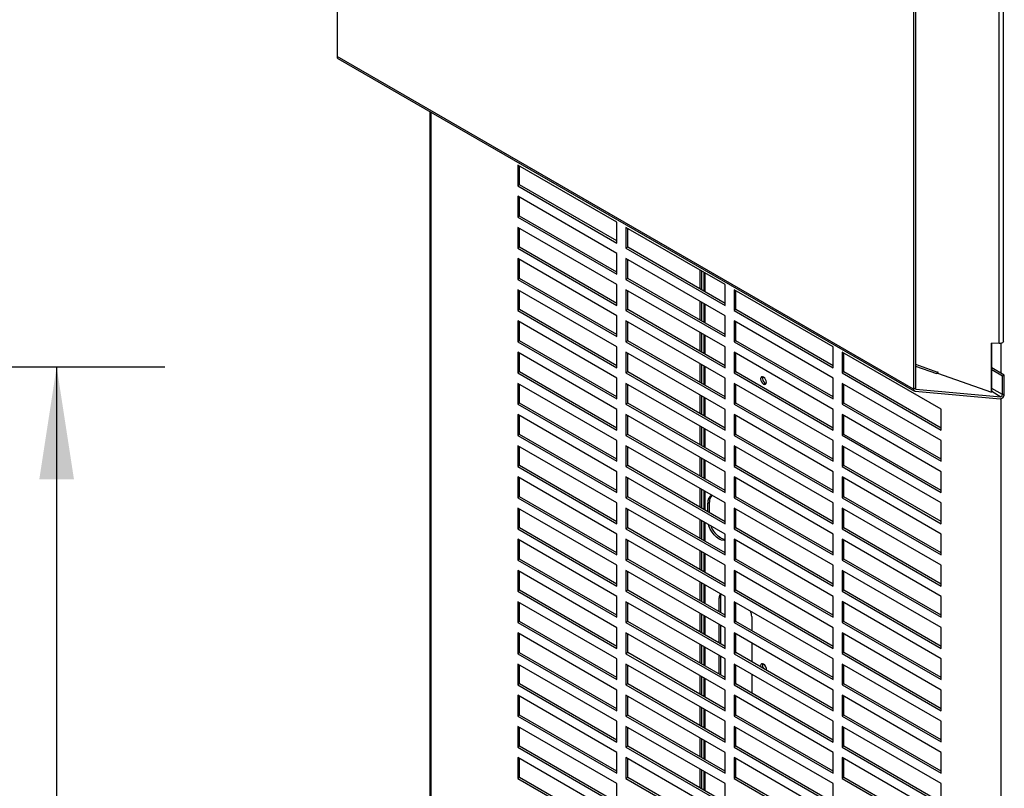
# Model space of a CAD drawing. Header units: millimetres. Extents: x 0 to 2794, y 0 to 2159.
# Tile 7 of 9: x 2277 to 2566, y 1561 to 1786. Entities that reach past the tile are written whole.
import ezdxf

# ---------------------------------------------------------------- set-up
doc = ezdxf.new("R2010")
doc.units = ezdxf.units.MM
doc.header["$LTSCALE"] = 10
doc.layers.add('DIMENSIONS', color=140, linetype='Continuous', lineweight=25)
doc.styles.add('SLDTEXTSTYLE0', font='TXT', dxfattribs={"width": 0.7})
doc.dimstyles.new('SLDDIMSTYLE3', dxfattribs={"dimtxt": 21.580078, "dimasz": 33.02, "dimexe": 0, "dimexo": 0.0625, "dimgap": 5.39502, "dimtad": 0, "dimtih": 1, "dimtoh": 1, "dimdec": 1, "dimrnd": 1e-09, "dimzin": 12, "dimdsep": 46, "dimtxsty": 'SLDTEXTSTYLE0', "dimsah": 1, "dimcen": 0.09, "dimadec": 0, "dimazin": 3, "dimtfac": 1, "dimtdec": 1, "dimtofl": 0, "dimtmove": 0, "dimatfit": 3, "dimfxl": 0, "dimfrac": 2, "dimtolj": 1, "dimtzin": 12, "dimarcsym": 0})

# ---------------------------------------------------------------- blocks, each defined once
blk = doc.blocks.new('_D_6')
at = {"layer": 'DIMENSIONS'}
for p, q in [((2097.7, 1684.46), (2319.66, 1684.46)), ((2287.91, 1684.46), (2287.91, 1078.99)), ((2246.87, 1039.86), (2239.63, 1039.86)), ((2239.63, 1039.86), (2239.63, 1005.56)), ((2328.95, 1039.86), (2336.2, 1039.86)), ((2336.2, 1039.86), (2336.2, 1005.56)), ((2239.63, 1005.56), (2246.87, 1005.56)), ((2336.2, 1005.56), (2328.95, 1005.56)), ((2287.91, 338.26), (2287.91, 1000.73)), ((2097.7, 338.26), (2319.66, 338.26))]:
    blk.add_line(p, q, dxfattribs=at)
for points in [[(2287.91, 1684.46), (2282.83, 1651.44), (2292.99, 1651.44)], [(2287.91, 338.26), (2292.99, 371.28), (2282.83, 371.28)]]:
    blk.add_solid(points, dxfattribs=at)
at = {"layer": 'DIMENSIONS', "char_height": 21.167, "attachment_point": 1, "style": 'SLDTEXTSTYLE0'}
for s, insert in [('1346.2', (2237.9, 1071.98)), ('53.00', (2246.87, 1032.85))]:
    blk.add_mtext(s, dxfattribs=dict(at, insert=insert))

msp = doc.modelspace()

# ---------------------------------------------------------------- linework, layer by layer
for p, q in [((2370.17, 1899.35), (2370.17, 1775.43)), ((2564.28, 1691.24), (2564.28, 1817.44)), ((2565.54, 1691.91), (2565.54, 1818.1)), ((2539.21, 1801.76), (2539.21, 1677.84)), ((2539.71, 1802.06), (2539.71, 1678.13)), ((2539.21, 1677.84), (2370.17, 1775.43)), ((2370.41, 1774.9), (2539.45, 1677.31)), ((2397.3, 1759.37), (2397.3, 1283.04)), ((2397.65, 1759.17), (2397.65, 1282.56)), ((2452.22, 1726.86), (2423.16, 1743.63)), ((2423.16, 1743.63), (2423.16, 1737.53)), ((2423.68, 1737.82), (2423.68, 1743.33)), ((2423.68, 1737.82), (2423.16, 1737.53)), ((2423.16, 1737.53), (2452.22, 1720.76)), ((2452.22, 1721.35), (2423.68, 1737.82)), ((2452.22, 1717.71), (2423.16, 1734.48)), ((2423.16, 1734.48), (2423.16, 1728.38)), ((2423.68, 1728.67), (2423.68, 1734.18)), ((2423.68, 1728.67), (2423.16, 1728.38)), ((2423.16, 1728.38), (2452.22, 1711.61)), ((2452.22, 1712.2), (2423.68, 1728.67)), ((2452.22, 1720.76), (2452.22, 1726.86)), ((2452.22, 1708.56), (2423.16, 1725.33)), ((2423.16, 1725.33), (2423.16, 1719.23)), ((2423.68, 1719.52), (2423.68, 1725.03)), ((2483.91, 1708.56), (2454.86, 1725.33)), ((2454.86, 1725.33), (2454.86, 1719.23)), ((2455.37, 1719.53), (2455.37, 1725.04)), ((2423.68, 1719.52), (2423.16, 1719.23)), ((2423.16, 1719.23), (2452.22, 1702.46)), ((2452.22, 1703.05), (2423.68, 1719.52)), ((2455.37, 1719.53), (2454.86, 1719.23)), ((2454.86, 1719.23), (2483.91, 1702.46)), ((2483.91, 1703.05), (2455.37, 1719.53)), ((2452.22, 1699.41), (2423.16, 1716.18)), ((2423.16, 1716.18), (2423.16, 1710.08)), ((2423.68, 1710.37), (2423.68, 1715.88)), ((2452.22, 1711.61), (2452.22, 1717.71)), ((2483.91, 1699.41), (2454.86, 1716.18)), ((2454.86, 1716.18), (2454.86, 1710.08)), ((2455.37, 1710.38), (2455.37, 1715.89)), ((2476.51, 1712.83), (2476.51, 1707.32)), ((2477.02, 1712.54), (2477.02, 1707.03)), ((2477.66, 1712.17), (2477.66, 1706.66)), ((2423.68, 1710.37), (2423.16, 1710.08)), ((2423.16, 1710.08), (2452.22, 1693.31)), ((2452.22, 1693.9), (2423.68, 1710.37)), ((2455.37, 1710.38), (2454.86, 1710.08)), ((2454.86, 1710.08), (2483.91, 1693.31)), ((2483.91, 1693.9), (2455.37, 1710.38)), ((2478, 1711.97), (2478, 1706.46)), ((2452.22, 1690.26), (2423.16, 1707.03)), ((2423.16, 1707.03), (2423.16, 1700.93)), ((2423.68, 1701.22), (2423.68, 1706.73)), ((2452.22, 1702.46), (2452.22, 1708.56)), ((2483.91, 1690.26), (2454.86, 1707.03)), ((2454.86, 1707.03), (2454.86, 1700.93)), ((2455.37, 1701.23), (2455.37, 1706.74)), ((2483.91, 1702.46), (2483.91, 1708.56)), ((2515.61, 1690.26), (2486.55, 1707.04)), ((2486.55, 1707.04), (2486.55, 1700.94)), ((2487.07, 1701.23), (2487.07, 1706.74)), ((2476.51, 1703.68), (2476.51, 1698.17)), ((2423.68, 1701.22), (2423.16, 1700.93)), ((2423.16, 1700.93), (2452.22, 1684.16)), ((2452.22, 1684.75), (2423.68, 1701.22)), ((2455.37, 1701.23), (2454.86, 1700.93)), ((2454.86, 1700.93), (2483.91, 1684.16)), ((2483.91, 1684.75), (2455.37, 1701.23)), ((2477.02, 1703.39), (2477.02, 1697.88)), ((2477.66, 1703.02), (2477.66, 1697.51)), ((2478, 1702.82), (2478, 1697.31)), ((2487.07, 1701.23), (2486.55, 1700.94)), ((2486.55, 1700.94), (2515.61, 1684.16)), ((2515.61, 1684.75), (2487.07, 1701.23)), ((2452.22, 1681.11), (2423.16, 1697.88)), ((2423.16, 1697.88), (2423.16, 1691.78)), ((2452.22, 1693.31), (2452.22, 1699.41)), ((2483.91, 1681.11), (2454.86, 1697.88)), ((2454.86, 1697.88), (2454.86, 1691.78)), ((2483.91, 1693.31), (2483.91, 1699.41)), ((2515.61, 1681.11), (2486.55, 1697.89)), ((2486.55, 1697.89), (2486.55, 1691.79)), ((2423.68, 1692.07), (2423.68, 1697.58)), ((2455.37, 1692.08), (2455.37, 1697.59)), ((2487.07, 1692.08), (2487.07, 1697.59)), ((2423.68, 1692.07), (2423.16, 1691.78)), ((2452.22, 1675.6), (2423.68, 1692.07)), ((2455.37, 1692.08), (2454.86, 1691.78)), ((2483.91, 1675.6), (2455.37, 1692.08)), ((2476.51, 1694.53), (2476.51, 1689.02)), ((2477.02, 1694.24), (2477.02, 1688.73)), ((2477.66, 1693.87), (2477.66, 1688.36)), ((2478, 1693.67), (2478, 1688.16)), ((2487.07, 1692.08), (2486.55, 1691.79)), ((2515.61, 1675.6), (2487.07, 1692.08)), ((2423.16, 1691.78), (2452.22, 1675.01)), ((2452.22, 1684.16), (2452.22, 1690.26)), ((2454.86, 1691.78), (2483.91, 1675.01)), ((2483.91, 1684.16), (2483.91, 1690.26)), ((2486.55, 1691.79), (2515.61, 1675.01)), ((2515.61, 1684.16), (2515.61, 1690.26)), ((2564.28, 1691.24), (2562.05, 1691.35)), ((2562.05, 1677.03), (2562.05, 1691.35)), ((2562.11, 1677.44), (2562.11, 1691.35)), ((2564.9, 1682.55), (2564.9, 1691.31)), ((2452.22, 1671.96), (2423.16, 1688.73)), ((2423.16, 1688.73), (2423.16, 1682.63)), ((2423.68, 1682.92), (2423.68, 1688.43)), ((2483.91, 1671.96), (2454.86, 1688.73)), ((2454.86, 1688.73), (2454.86, 1682.63)), ((2455.37, 1682.93), (2455.37, 1688.44)), ((2515.61, 1671.96), (2486.55, 1688.74)), ((2486.55, 1688.74), (2486.55, 1682.64)), ((2487.07, 1682.93), (2487.07, 1688.44)), ((2547.3, 1671.97), (2518.25, 1688.74)), ((2518.25, 1688.74), (2518.25, 1682.64)), ((2518.76, 1682.93), (2518.76, 1688.44)), ((2476.51, 1685.38), (2476.51, 1679.87)), ((2477.02, 1685.09), (2477.02, 1679.58)), ((2477.66, 1684.72), (2477.66, 1679.21)), ((2478, 1684.52), (2478, 1679.01)), ((2539.71, 1685.17), (2546.22, 1682.87)), ((2539.71, 1684.64), (2545.93, 1682.45)), ((2565.79, 1682.03), (2562.11, 1684.15)), ((2565.29, 1681.74), (2562.11, 1683.57)), ((2423.68, 1682.92), (2423.16, 1682.63)), ((2423.16, 1682.63), (2452.22, 1665.86)), ((2452.22, 1666.45), (2423.68, 1682.92)), ((2452.22, 1675.01), (2452.22, 1681.11)), ((2455.37, 1682.93), (2454.86, 1682.63)), ((2454.86, 1682.63), (2483.91, 1665.86)), ((2483.91, 1666.45), (2455.37, 1682.93)), ((2483.91, 1675.01), (2483.91, 1681.11)), ((2487.07, 1682.93), (2486.55, 1682.64)), ((2486.55, 1682.64), (2515.61, 1665.86)), ((2515.61, 1666.45), (2487.07, 1682.93)), ((2515.61, 1675.01), (2515.61, 1681.11)), ((2518.76, 1682.93), (2518.25, 1682.64)), ((2518.25, 1682.64), (2547.3, 1665.87)), ((2547.3, 1666.46), (2518.76, 1682.93)), ((2546.31, 1682.9), (2546.18, 1682.62)), ((2546.22, 1682.88), (2546.18, 1682.62)), ((2546.18, 1682.62), (2562.05, 1677.03)), ((2546.22, 1682.87), (2546.24, 1682.93)), ((2546.31, 1682.92), (2546.31, 1682.9)), ((2565.79, 1682.03), (2565.29, 1681.74)), ((2565.29, 1676.27), (2565.29, 1681.74)), ((2565.79, 1676.56), (2565.79, 1682.03)), ((2452.22, 1662.81), (2423.16, 1679.58)), ((2423.16, 1679.58), (2423.16, 1673.48)), ((2423.68, 1673.77), (2423.68, 1679.28)), ((2483.91, 1662.81), (2454.86, 1679.58)), ((2454.86, 1679.58), (2454.86, 1673.48)), ((2455.37, 1673.78), (2455.37, 1679.29)), ((2515.61, 1662.81), (2486.55, 1679.59)), ((2486.55, 1679.59), (2486.55, 1673.49)), ((2487.07, 1673.78), (2487.07, 1679.29)), ((2495.2, 1679.38), (2495.7, 1679.68)), ((2496.01, 1679.56), (2495.7, 1679.68)), ((2547.3, 1662.82), (2518.25, 1679.59)), ((2518.25, 1679.59), (2518.25, 1673.49)), ((2518.76, 1673.78), (2518.76, 1679.29)), ((2539.71, 1678.13), (2539.21, 1677.84)), ((2539.87, 1677.91), (2539.75, 1677.98)), ((2539.87, 1677.91), (2564.81, 1675.68)), ((2565.29, 1676.27), (2562.11, 1678.1)), ((2476.51, 1676.23), (2476.51, 1670.72)), ((2477.02, 1675.94), (2477.02, 1670.43)), ((2477.66, 1675.57), (2477.66, 1670.06)), ((2478, 1675.37), (2478, 1669.86)), ((2539.62, 1677.26), (2564.56, 1675.03)), ((2562.11, 1677.44), (2562.05, 1677.03)), ((2562.09, 1677.25), (2564.81, 1675.68)), ((2564.9, 1186.01), (2564.9, 1675.1)), ((2565.29, 1676.27), (2565.79, 1676.56)), ((2423.68, 1673.77), (2423.16, 1673.48)), ((2423.16, 1673.48), (2452.22, 1656.71)), ((2452.22, 1657.3), (2423.68, 1673.77)), ((2452.22, 1665.86), (2452.22, 1671.96)), ((2455.37, 1673.78), (2454.86, 1673.48)), ((2454.86, 1673.48), (2483.91, 1656.71)), ((2483.91, 1657.3), (2455.37, 1673.78)), ((2483.91, 1665.86), (2483.91, 1671.96)), ((2487.07, 1673.78), (2486.55, 1673.49)), ((2486.55, 1673.49), (2515.61, 1656.71)), ((2515.61, 1657.3), (2487.07, 1673.78)), ((2515.61, 1665.86), (2515.61, 1671.96)), ((2518.76, 1673.78), (2518.25, 1673.49)), ((2518.25, 1673.49), (2547.3, 1656.72)), ((2547.3, 1657.31), (2518.76, 1673.78)), ((2547.3, 1665.87), (2547.3, 1671.97)), ((2452.22, 1653.66), (2423.16, 1670.43)), ((2423.16, 1670.43), (2423.16, 1664.33)), ((2423.68, 1664.62), (2423.68, 1670.13)), ((2483.91, 1653.66), (2454.86, 1670.43)), ((2454.86, 1670.43), (2454.86, 1664.33)), ((2455.37, 1664.63), (2455.37, 1670.14)), ((2515.61, 1653.66), (2486.55, 1670.43)), ((2486.55, 1670.43), (2486.55, 1664.33)), ((2487.07, 1664.63), (2487.07, 1670.14)), ((2547.3, 1653.67), (2518.25, 1670.44)), ((2518.25, 1670.44), (2518.25, 1664.34)), ((2518.76, 1664.63), (2518.76, 1670.14)), ((2476.51, 1667.08), (2476.51, 1661.57)), ((2477.02, 1666.79), (2477.02, 1661.28)), ((2477.66, 1666.42), (2477.66, 1660.91)), ((2478, 1666.22), (2478, 1660.71)), ((2423.68, 1664.62), (2423.16, 1664.33)), ((2423.16, 1664.33), (2452.22, 1647.56)), ((2452.22, 1648.15), (2423.68, 1664.62)), ((2455.37, 1664.63), (2454.86, 1664.33)), ((2454.86, 1664.33), (2483.91, 1647.56)), ((2483.91, 1648.15), (2455.37, 1664.63)), ((2487.07, 1664.63), (2486.55, 1664.33)), ((2486.55, 1664.33), (2515.61, 1647.56)), ((2515.61, 1648.15), (2487.07, 1664.63)), ((2518.76, 1664.63), (2518.25, 1664.34)), ((2518.25, 1664.34), (2547.3, 1647.57)), ((2547.3, 1648.16), (2518.76, 1664.63)), ((2452.22, 1644.51), (2423.16, 1661.28)), ((2423.16, 1661.28), (2423.16, 1655.18)), ((2423.68, 1655.47), (2423.68, 1660.98)), ((2452.22, 1656.71), (2452.22, 1662.81)), ((2483.91, 1644.51), (2454.86, 1661.28)), ((2454.86, 1661.28), (2454.86, 1655.18)), ((2455.37, 1655.48), (2455.37, 1660.99)), ((2483.91, 1656.71), (2483.91, 1662.81)), ((2515.61, 1644.51), (2486.55, 1661.28)), ((2486.55, 1661.28), (2486.55, 1655.18)), ((2487.07, 1655.48), (2487.07, 1660.99)), ((2515.61, 1656.71), (2515.61, 1662.81)), ((2547.3, 1644.52), (2518.25, 1661.29)), ((2518.25, 1661.29), (2518.25, 1655.19)), ((2518.76, 1655.48), (2518.76, 1660.99)), ((2547.3, 1656.72), (2547.3, 1662.82)), ((2476.51, 1657.93), (2476.51, 1652.42)), ((2477.02, 1657.64), (2477.02, 1652.13)), ((2477.66, 1657.27), (2477.66, 1651.76)), ((2423.68, 1655.47), (2423.16, 1655.18)), ((2423.16, 1655.18), (2452.22, 1638.41)), ((2452.22, 1639), (2423.68, 1655.47)), ((2455.37, 1655.48), (2454.86, 1655.18)), ((2454.86, 1655.18), (2483.91, 1638.41)), ((2483.91, 1639), (2455.37, 1655.48)), ((2478, 1657.07), (2478, 1651.56)), ((2487.07, 1655.48), (2486.55, 1655.18)), ((2486.55, 1655.18), (2515.61, 1638.41)), ((2515.61, 1639), (2487.07, 1655.48)), ((2518.76, 1655.48), (2518.25, 1655.19)), ((2518.25, 1655.19), (2547.3, 1638.42)), ((2547.3, 1639.01), (2518.76, 1655.48)), ((2452.22, 1635.36), (2423.16, 1652.13)), ((2423.16, 1652.13), (2423.16, 1646.03)), ((2423.68, 1646.32), (2423.68, 1651.83)), ((2452.22, 1647.56), (2452.22, 1653.66)), ((2483.91, 1635.36), (2454.86, 1652.13)), ((2454.86, 1652.13), (2454.86, 1646.03)), ((2455.37, 1646.33), (2455.37, 1651.84)), ((2483.91, 1647.56), (2483.91, 1653.66)), ((2515.61, 1635.36), (2486.55, 1652.13)), ((2486.55, 1652.13), (2486.55, 1646.03)), ((2487.07, 1646.33), (2487.07, 1651.84)), ((2515.61, 1647.56), (2515.61, 1653.66)), ((2547.3, 1635.37), (2518.25, 1652.14)), ((2518.25, 1652.14), (2518.25, 1646.04)), ((2518.76, 1646.33), (2518.76, 1651.84)), ((2547.3, 1647.57), (2547.3, 1653.67)), ((2476.51, 1648.78), (2476.51, 1643.27)), ((2423.68, 1646.32), (2423.16, 1646.03)), ((2423.16, 1646.03), (2452.22, 1629.26)), ((2452.22, 1629.85), (2423.68, 1646.32)), ((2455.37, 1646.33), (2454.86, 1646.03)), ((2454.86, 1646.03), (2483.91, 1629.26)), ((2483.91, 1629.85), (2455.37, 1646.33)), ((2477.02, 1648.49), (2477.02, 1642.98)), ((2477.66, 1648.12), (2477.66, 1642.61)), ((2478, 1647.92), (2478, 1642.41)), ((2487.07, 1646.33), (2486.55, 1646.03)), ((2486.55, 1646.03), (2515.61, 1629.26)), ((2515.61, 1629.85), (2487.07, 1646.33)), ((2518.76, 1646.33), (2518.25, 1646.04)), ((2518.25, 1646.04), (2547.3, 1629.27)), ((2547.3, 1629.86), (2518.76, 1646.33)), ((2452.22, 1626.21), (2423.16, 1642.98)), ((2423.16, 1642.98), (2423.16, 1636.88)), ((2452.22, 1638.41), (2452.22, 1644.51)), ((2483.91, 1626.21), (2454.86, 1642.98)), ((2454.86, 1642.98), (2454.86, 1636.88)), ((2478.83, 1644.46), (2479.34, 1644.76)), ((2478.83, 1641.94), (2478.83, 1644.46)), ((2479.34, 1641.64), (2479.34, 1644.76)), ((2483.91, 1638.41), (2483.91, 1644.51)), ((2515.61, 1626.21), (2486.55, 1642.98)), ((2486.55, 1642.98), (2486.55, 1636.88)), ((2515.61, 1638.41), (2515.61, 1644.51)), ((2547.3, 1626.22), (2518.25, 1642.99)), ((2518.25, 1642.99), (2518.25, 1636.89)), ((2547.3, 1638.42), (2547.3, 1644.52)), ((2423.68, 1637.17), (2423.68, 1642.68)), ((2455.37, 1637.18), (2455.37, 1642.69)), ((2487.07, 1637.18), (2487.07, 1642.69)), ((2518.76, 1637.18), (2518.76, 1642.69)), ((2423.68, 1637.17), (2423.16, 1636.88)), ((2452.22, 1620.7), (2423.68, 1637.17)), ((2455.37, 1637.18), (2454.86, 1636.88)), ((2483.91, 1620.7), (2455.37, 1637.18)), ((2476.51, 1639.63), (2476.51, 1634.12)), ((2477.02, 1639.34), (2477.02, 1633.83)), ((2477.66, 1638.97), (2477.66, 1633.46)), ((2478, 1638.77), (2478, 1633.26)), ((2487.07, 1637.18), (2486.55, 1636.88)), ((2515.61, 1620.7), (2487.07, 1637.18)), ((2518.76, 1637.18), (2518.25, 1636.89)), ((2547.3, 1620.71), (2518.76, 1637.18)), ((2423.16, 1636.88), (2452.22, 1620.11)), ((2452.22, 1629.26), (2452.22, 1635.36)), ((2454.86, 1636.88), (2483.91, 1620.11)), ((2483.91, 1629.26), (2483.91, 1635.36)), ((2486.55, 1636.88), (2515.61, 1620.11)), ((2515.61, 1629.26), (2515.61, 1635.36)), ((2518.25, 1636.89), (2547.3, 1620.12)), ((2547.3, 1629.27), (2547.3, 1635.37)), ((2452.22, 1617.06), (2423.16, 1633.83)), ((2423.16, 1633.83), (2423.16, 1627.73)), ((2423.68, 1628.02), (2423.68, 1633.53)), ((2483.91, 1617.06), (2454.86, 1633.83)), ((2454.86, 1633.83), (2454.86, 1627.73)), ((2455.37, 1628.03), (2455.37, 1633.54)), ((2515.61, 1617.06), (2486.55, 1633.83)), ((2486.55, 1633.83), (2486.55, 1627.73)), ((2487.07, 1628.03), (2487.07, 1633.54)), ((2547.3, 1617.07), (2518.25, 1633.84)), ((2518.25, 1633.84), (2518.25, 1627.74)), ((2518.76, 1628.03), (2518.76, 1633.54)), ((2476.51, 1630.48), (2476.51, 1624.97)), ((2477.02, 1630.19), (2477.02, 1624.68)), ((2477.66, 1629.82), (2477.66, 1624.31)), ((2478, 1629.62), (2478, 1624.11)), ((2423.68, 1628.02), (2423.16, 1627.73)), ((2423.16, 1627.73), (2452.22, 1610.96)), ((2452.22, 1611.55), (2423.68, 1628.02)), ((2452.22, 1620.11), (2452.22, 1626.21)), ((2455.37, 1628.03), (2454.86, 1627.73)), ((2454.86, 1627.73), (2483.91, 1610.96)), ((2483.91, 1611.55), (2455.37, 1628.03)), ((2483.91, 1620.11), (2483.91, 1626.21)), ((2487.07, 1628.03), (2486.55, 1627.73)), ((2486.55, 1627.73), (2515.61, 1610.96)), ((2515.61, 1611.55), (2487.07, 1628.03)), ((2515.61, 1620.11), (2515.61, 1626.21)), ((2518.76, 1628.03), (2518.25, 1627.74)), ((2518.25, 1627.74), (2547.3, 1610.97)), ((2547.3, 1611.56), (2518.76, 1628.03)), ((2547.3, 1620.12), (2547.3, 1626.22)), ((2452.22, 1607.91), (2423.16, 1624.68)), ((2423.16, 1624.68), (2423.16, 1618.58)), ((2423.68, 1618.87), (2423.68, 1624.38)), ((2483.91, 1607.91), (2454.86, 1624.68)), ((2454.86, 1624.68), (2454.86, 1618.58)), ((2455.37, 1618.88), (2455.37, 1624.39)), ((2515.61, 1607.91), (2486.55, 1624.68)), ((2486.55, 1624.68), (2486.55, 1618.58)), ((2487.07, 1618.88), (2487.07, 1624.39)), ((2547.3, 1607.92), (2518.25, 1624.69)), ((2518.25, 1624.69), (2518.25, 1618.59)), ((2518.76, 1618.88), (2518.76, 1624.39)), ((2476.51, 1621.33), (2476.51, 1615.82)), ((2477.02, 1621.04), (2477.02, 1615.53)), ((2477.66, 1620.67), (2477.66, 1615.16)), ((2478, 1620.47), (2478, 1614.96)), ((2423.68, 1618.87), (2423.16, 1618.58)), ((2423.16, 1618.58), (2452.22, 1601.81)), ((2452.22, 1602.4), (2423.68, 1618.87)), ((2452.22, 1610.96), (2452.22, 1617.06)), ((2455.37, 1618.88), (2454.86, 1618.58)), ((2454.86, 1618.58), (2483.91, 1601.81)), ((2483.91, 1602.4), (2455.37, 1618.88)), ((2482.16, 1616.67), (2482.66, 1616.96)), ((2482.66, 1612.27), (2482.66, 1616.96)), ((2483.91, 1610.96), (2483.91, 1617.06)), ((2487.07, 1618.88), (2486.55, 1618.58)), ((2486.55, 1618.58), (2515.61, 1601.81)), ((2515.61, 1602.4), (2487.07, 1618.88)), ((2515.61, 1610.96), (2515.61, 1617.06)), ((2518.76, 1618.88), (2518.25, 1618.59)), ((2518.25, 1618.59), (2547.3, 1601.82)), ((2547.3, 1602.41), (2518.76, 1618.88)), ((2547.3, 1610.97), (2547.3, 1617.07)), ((2452.22, 1598.76), (2423.16, 1615.53)), ((2423.16, 1615.53), (2423.16, 1609.43)), ((2423.68, 1609.72), (2423.68, 1615.23)), ((2483.91, 1598.76), (2454.86, 1615.53)), ((2454.86, 1615.53), (2454.86, 1609.43)), ((2455.37, 1609.73), (2455.37, 1615.24)), ((2482.16, 1612.56), (2482.16, 1616.67)), ((2515.61, 1598.76), (2486.55, 1615.53)), ((2486.55, 1615.53), (2486.55, 1609.43)), ((2487.07, 1609.73), (2487.07, 1615.24)), ((2547.3, 1598.77), (2518.25, 1615.54)), ((2518.25, 1615.54), (2518.25, 1609.44)), ((2518.76, 1609.73), (2518.76, 1615.24)), ((2476.51, 1612.18), (2476.51, 1606.67)), ((2477.02, 1611.89), (2477.02, 1606.38)), ((2477.66, 1611.52), (2477.66, 1606.01)), ((2478, 1611.32), (2478, 1605.81)), ((2491.72, 1611.14), (2491.72, 1607.04)), ((2423.68, 1609.72), (2423.16, 1609.43)), ((2423.16, 1609.43), (2452.22, 1592.66)), ((2452.22, 1593.25), (2423.68, 1609.72)), ((2455.37, 1609.73), (2454.86, 1609.43)), ((2454.86, 1609.43), (2483.91, 1592.66)), ((2483.91, 1593.25), (2455.37, 1609.73)), ((2482.16, 1603.41), (2482.16, 1608.92)), ((2482.66, 1603.12), (2482.66, 1608.63)), ((2487.07, 1609.73), (2486.55, 1609.43)), ((2486.55, 1609.43), (2515.61, 1592.66)), ((2515.61, 1593.25), (2487.07, 1609.73)), ((2518.76, 1609.73), (2518.25, 1609.44)), ((2518.25, 1609.44), (2547.3, 1592.67)), ((2547.3, 1593.26), (2518.76, 1609.73)), ((2452.22, 1589.61), (2423.16, 1606.38)), ((2423.16, 1606.38), (2423.16, 1600.28)), ((2423.68, 1600.57), (2423.68, 1606.08)), ((2452.22, 1601.81), (2452.22, 1607.91)), ((2483.91, 1589.61), (2454.86, 1606.38)), ((2454.86, 1606.38), (2454.86, 1600.28)), ((2455.37, 1600.58), (2455.37, 1606.09)), ((2483.91, 1601.81), (2483.91, 1607.91)), ((2515.61, 1589.61), (2486.55, 1606.38)), ((2486.55, 1606.38), (2486.55, 1600.28)), ((2487.07, 1600.58), (2487.07, 1606.09)), ((2515.61, 1601.81), (2515.61, 1607.91)), ((2547.3, 1589.62), (2518.25, 1606.39)), ((2518.25, 1606.39), (2518.25, 1600.29)), ((2518.76, 1600.58), (2518.76, 1606.09)), ((2547.3, 1601.82), (2547.3, 1607.92)), ((2476.51, 1603.03), (2476.51, 1597.52)), ((2477.02, 1602.74), (2477.02, 1597.23)), ((2491.72, 1603.4), (2491.72, 1597.89)), ((2423.68, 1600.57), (2423.16, 1600.28)), ((2423.16, 1600.28), (2452.22, 1583.51)), ((2452.22, 1584.1), (2423.68, 1600.57)), ((2455.37, 1600.58), (2454.86, 1600.28)), ((2454.86, 1600.28), (2483.91, 1583.51)), ((2483.91, 1584.1), (2455.37, 1600.58)), ((2477.66, 1602.37), (2477.66, 1596.86)), ((2478, 1602.17), (2478, 1596.66)), ((2482.16, 1594.26), (2482.16, 1599.77)), ((2487.07, 1600.58), (2486.55, 1600.28)), ((2486.55, 1600.28), (2515.61, 1583.51)), ((2515.61, 1584.1), (2487.07, 1600.58)), ((2518.76, 1600.58), (2518.25, 1600.29)), ((2518.25, 1600.29), (2547.3, 1583.52)), ((2547.3, 1584.11), (2518.76, 1600.58)), ((2452.22, 1580.46), (2423.16, 1597.23)), ((2423.16, 1597.23), (2423.16, 1591.13)), ((2423.68, 1591.42), (2423.68, 1596.93)), ((2452.22, 1592.66), (2452.22, 1598.76)), ((2483.91, 1580.46), (2454.86, 1597.23)), ((2454.86, 1597.23), (2454.86, 1591.13)), ((2455.37, 1591.43), (2455.37, 1596.94)), ((2482.66, 1594.39), (2482.66, 1599.48)), ((2483.91, 1592.66), (2483.91, 1598.76)), ((2515.61, 1580.46), (2486.55, 1597.23)), ((2486.55, 1597.23), (2486.55, 1591.13)), ((2487.07, 1591.43), (2487.07, 1596.94)), ((2515.61, 1592.66), (2515.61, 1598.76)), ((2547.3, 1580.47), (2518.25, 1597.24)), ((2518.25, 1597.24), (2518.25, 1591.14)), ((2518.76, 1591.43), (2518.76, 1596.94)), ((2547.3, 1592.67), (2547.3, 1598.77)), ((2476.51, 1593.88), (2476.51, 1588.37)), ((2482.31, 1594.18), (2482.66, 1594.39)), ((2482.7, 1593.95), (2482.66, 1594.39)), ((2491.72, 1594.25), (2491.72, 1588.74)), ((2423.68, 1591.42), (2423.16, 1591.13)), ((2423.16, 1591.13), (2452.22, 1574.36)), ((2452.22, 1574.95), (2423.68, 1591.42)), ((2455.37, 1591.43), (2454.86, 1591.13)), ((2454.86, 1591.13), (2483.91, 1574.36)), ((2483.91, 1574.95), (2455.37, 1591.43)), ((2477.02, 1593.59), (2477.02, 1588.08)), ((2477.66, 1593.22), (2477.66, 1587.71)), ((2478, 1593.02), (2478, 1587.51)), ((2487.07, 1591.43), (2486.55, 1591.13)), ((2486.55, 1591.13), (2515.61, 1574.36)), ((2515.61, 1574.95), (2487.07, 1591.43)), ((2518.76, 1591.43), (2518.25, 1591.14)), ((2518.25, 1591.14), (2547.3, 1574.37)), ((2547.3, 1574.96), (2518.76, 1591.43)), ((2452.22, 1571.31), (2423.16, 1588.08)), ((2423.16, 1588.08), (2423.16, 1581.98)), ((2452.22, 1583.51), (2452.22, 1589.61)), ((2483.91, 1571.31), (2454.86, 1588.08)), ((2454.86, 1588.08), (2454.86, 1581.98)), ((2483.91, 1583.51), (2483.91, 1589.61)), ((2515.61, 1571.31), (2486.55, 1588.08)), ((2486.55, 1588.08), (2486.55, 1581.98)), ((2515.61, 1583.51), (2515.61, 1589.61)), ((2547.3, 1571.32), (2518.25, 1588.09)), ((2518.25, 1588.09), (2518.25, 1581.99)), ((2547.3, 1583.52), (2547.3, 1589.62)), ((2423.68, 1582.27), (2423.68, 1587.78)), ((2455.37, 1582.28), (2455.37, 1587.79)), ((2487.07, 1582.28), (2487.07, 1587.79)), ((2518.76, 1582.28), (2518.76, 1587.79)), ((2423.68, 1582.27), (2423.16, 1581.98)), ((2452.22, 1565.8), (2423.68, 1582.27)), ((2455.37, 1582.28), (2454.86, 1581.98)), ((2483.91, 1565.8), (2455.37, 1582.28)), ((2476.51, 1584.73), (2476.51, 1579.22)), ((2477.02, 1584.44), (2477.02, 1578.93)), ((2477.66, 1584.07), (2477.66, 1578.56)), ((2478, 1583.87), (2478, 1578.36)), ((2487.07, 1582.28), (2486.55, 1581.98)), ((2515.61, 1565.8), (2487.07, 1582.28)), ((2518.76, 1582.28), (2518.25, 1581.99)), ((2547.3, 1565.81), (2518.76, 1582.28)), ((2423.16, 1581.98), (2452.22, 1565.21)), ((2452.22, 1574.36), (2452.22, 1580.46)), ((2454.86, 1581.98), (2483.91, 1565.21)), ((2483.91, 1574.36), (2483.91, 1580.46)), ((2486.55, 1581.98), (2515.61, 1565.21)), ((2515.61, 1574.36), (2515.61, 1580.46)), ((2518.25, 1581.99), (2547.3, 1565.21)), ((2547.3, 1574.37), (2547.3, 1580.47)), ((2452.22, 1562.16), (2423.16, 1578.93)), ((2423.16, 1578.93), (2423.16, 1572.83)), ((2423.68, 1573.12), (2423.68, 1578.63)), ((2483.91, 1562.16), (2454.86, 1578.93)), ((2454.86, 1578.93), (2454.86, 1572.83)), ((2455.37, 1573.13), (2455.37, 1578.64)), ((2515.61, 1562.16), (2486.55, 1578.93)), ((2486.55, 1578.93), (2486.55, 1572.83)), ((2487.07, 1573.13), (2487.07, 1578.64)), ((2547.3, 1562.16), (2518.25, 1578.94)), ((2518.25, 1578.94), (2518.25, 1572.84)), ((2518.76, 1573.13), (2518.76, 1578.64)), ((2476.51, 1575.58), (2476.51, 1570.07)), ((2477.02, 1575.29), (2477.02, 1569.78)), ((2477.66, 1574.92), (2477.66, 1569.41)), ((2478, 1574.72), (2478, 1569.21)), ((2423.68, 1573.12), (2423.16, 1572.83)), ((2423.16, 1572.83), (2452.22, 1556.06)), ((2452.22, 1556.65), (2423.68, 1573.12)), ((2452.22, 1565.21), (2452.22, 1571.31)), ((2455.37, 1573.13), (2454.86, 1572.83)), ((2454.86, 1572.83), (2483.91, 1556.06)), ((2483.91, 1556.65), (2455.37, 1573.13)), ((2483.91, 1565.21), (2483.91, 1571.31)), ((2487.07, 1573.13), (2486.55, 1572.83)), ((2486.55, 1572.83), (2515.61, 1556.06)), ((2515.61, 1556.65), (2487.07, 1573.13)), ((2515.61, 1565.21), (2515.61, 1571.31)), ((2518.76, 1573.13), (2518.25, 1572.84)), ((2518.25, 1572.84), (2547.3, 1556.06)), ((2547.3, 1556.66), (2518.76, 1573.13)), ((2547.3, 1565.21), (2547.3, 1571.32)), ((2452.22, 1553.01), (2423.16, 1569.78)), ((2423.16, 1569.78), (2423.16, 1563.68)), ((2423.68, 1563.97), (2423.68, 1569.48)), ((2483.91, 1553.01), (2454.86, 1569.78)), ((2454.86, 1569.78), (2454.86, 1563.68)), ((2455.37, 1563.98), (2455.37, 1569.49)), ((2515.61, 1553.01), (2486.55, 1569.78)), ((2486.55, 1569.78), (2486.55, 1563.68)), ((2487.07, 1563.98), (2487.07, 1569.49)), ((2547.3, 1553.01), (2518.25, 1569.79)), ((2518.25, 1569.79), (2518.25, 1563.69)), ((2518.76, 1563.98), (2518.76, 1569.49)), ((2476.51, 1566.43), (2476.51, 1560.92)), ((2477.02, 1566.14), (2477.02, 1560.63)), ((2477.66, 1565.77), (2477.66, 1560.26)), ((2478, 1565.57), (2478, 1560.06)), ((2423.68, 1563.97), (2423.16, 1563.68)), ((2423.16, 1563.68), (2452.22, 1546.91)), ((2452.22, 1547.5), (2423.68, 1563.97)), ((2452.22, 1556.06), (2452.22, 1562.16)), ((2455.37, 1563.98), (2454.86, 1563.68)), ((2454.86, 1563.68), (2483.91, 1546.91)), ((2483.91, 1547.5), (2455.37, 1563.98)), ((2483.91, 1556.06), (2483.91, 1562.16)), ((2487.07, 1563.98), (2486.55, 1563.68)), ((2486.55, 1563.68), (2515.61, 1546.91)), ((2515.61, 1547.5), (2487.07, 1563.98)), ((2515.61, 1556.06), (2515.61, 1562.16)), ((2518.76, 1563.98), (2518.25, 1563.69)), ((2518.25, 1563.69), (2547.3, 1546.91)), ((2547.3, 1547.51), (2518.76, 1563.98)), ((2547.3, 1556.06), (2547.3, 1562.16))]:
    msp.add_line(p, q)
at = {"flags": 128}
for points in [[(2565.54, 1691.91), (2565.53, 1691.82), (2565.43, 1691.63), (2565.23, 1691.46), (2564.96, 1691.33), (2564.63, 1691.26), (2564.28, 1691.24)], [(2495.2, 1681.4), (2494.86, 1681.52), (2494.58, 1681.46), (2494.39, 1681.24), (2494.32, 1680.9), (2494.39, 1680.47), (2494.58, 1680.04), (2494.86, 1679.65), (2495.2, 1679.38)], [(2495.2, 1679.38), (2495.53, 1679.27), (2495.81, 1679.32), (2496, 1679.54), (2496.07, 1679.89), (2496, 1680.31), (2495.81, 1680.75), (2495.53, 1681.13), (2495.2, 1681.4)], [(2546.22, 1682.87), (2546.16, 1682.75), (2546.11, 1682.65), (2546.06, 1682.56), (2546.01, 1682.5), (2545.98, 1682.46), (2545.95, 1682.45), (2545.93, 1682.45)], [(2546.24, 1682.93), (2546.25, 1682.94), (2546.26, 1682.94), (2546.28, 1682.95), (2546.29, 1682.94), (2546.3, 1682.94), (2546.31, 1682.93), (2546.31, 1682.92), (2546.31, 1682.9)], [(2483.91, 1633.46), (2483.6, 1633.44), (2482.9, 1633.57), (2482.16, 1633.9), (2481.42, 1634.42), (2480.71, 1635.11), (2480.08, 1635.93), (2479.56, 1636.84), (2479.16, 1637.8), (2479.05, 1638.17)], [(2483.91, 1633.75), (2483.4, 1633.86), (2482.66, 1634.19), (2481.92, 1634.71), (2481.22, 1635.4), (2480.59, 1636.23), (2480.06, 1637.14), (2479.8, 1637.74)], [(2482.66, 1616.96), (2482.7, 1617.41), (2482.79, 1617.71)], [(2495.2, 1597.22), (2494.86, 1597.34), (2494.58, 1597.28), (2494.39, 1597.06), (2494.32, 1596.72), (2494.37, 1596.36)]]:
    msp.add_lwpolyline(points, dxfattribs=at)
for centre, radius, start, end in [((2370.75, 1775.37), 0.587, 174.5293, 234.1585), ((2496.54, 1681.15), 1.69, 167.5296, 240.3908), ((2539.71, 1677.76), 0.511, 170.7481, 259.4532), ((2539.91, 1678.1), 0.197, 170.7481, 259.4532), ((2564.26, 1676.53), 1.53, 281.219, 1.1919), ((2564.7, 1676.26), 0.59, 281.219, 1.1919), ((2480.98, 1644.77), 2.17, 115.1216, 188.0807), ((2481.82, 1644.96), 2.49, 134.5478, 184.8077), ((2483.75, 1616.79), 1.6, 138.6489, 184.4061), ((2487.63, 1611.02), 4.1, 1.7177, 25.3906), ((2496.49, 1596.97), 1.65, 167.358, 224.9695), ((2494.32, 1595.72), 1.74, 349.5321, 59.5363)]:
    msp.add_arc(centre, radius, start, end)

# ---------------------------------------------------------------- dimensions: what is measured, and where the dimension line sits
at = {"layer": 'DIMENSIONS'}
dim = msp.add_linear_dim(base=(2287.91, 1684.46), p1=(2085, 338.26), p2=(2085, 1684.46), angle=90, dimstyle='SLDDIMSTYLE3', dxfattribs=at)
dim.commit()
dim.dimension.update_dxf_attribs({"geometry": '_D_6', "text_midpoint": (2287.91, 1039.86), "dimtype": 160})

doc.saveas('drawing.dxf')
